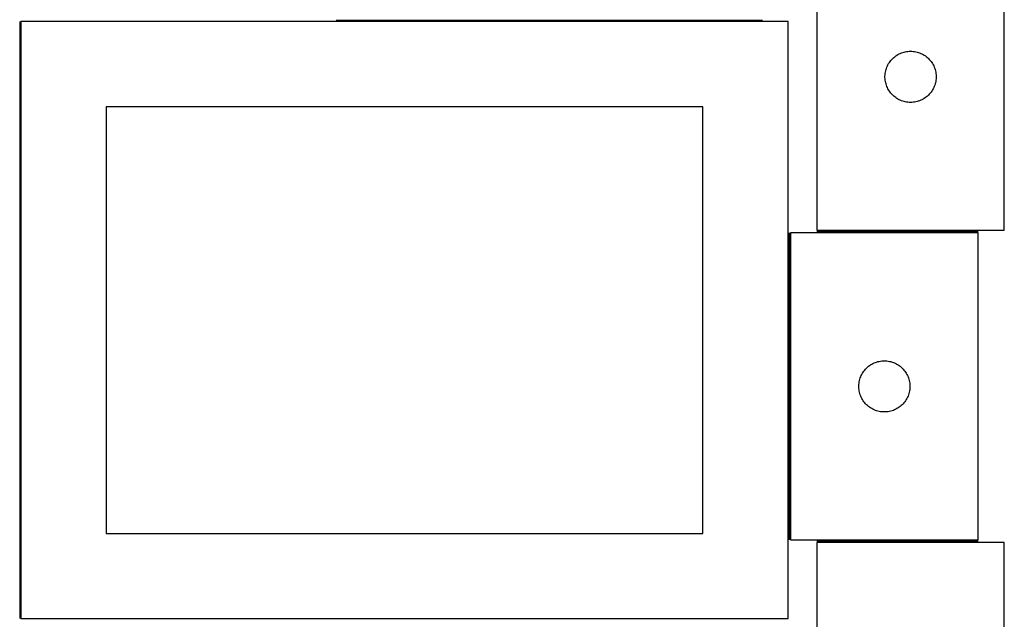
# Model space of a CAD drawing. Header units: millimetres. Extents: x 7 to 1490, y 7 to 2993.
# Tile 5 of 16: x 909 to 1486, y 1412 to 1764. Entities that reach past the tile are written whole.
import ezdxf

# ---------------------------------------------------------------- set-up
doc = ezdxf.new("R2010")
doc.units = ezdxf.units.MM
doc.layers.add('COMMON', color=5, linetype='CONTINUOUS', true_color=0x0000ff)
doc.layers.add('CUT', color=7, linetype='CONTINUOUS', true_color=0x000000)

msp = doc.modelspace()

# ---------------------------------------------------------------- linework, layer by layer
at = {"layer": 'COMMON'}
for p, q in [((908.824235, 1762.623914), (908.824235, 1412.623914)), ((1344.531692, 1763.373915), (1094.531692, 1763.373915)), ((1360.324236, 1638.775539), (1360.324236, 1458.775539)), ((1471.074237, 1639.52554), (1376.44099, 1639.52554)), ((1376.44099, 1458.025538), (1471.074237, 1458.025538))]:
    msp.add_line(p, q, dxfattribs=at)
at = {"layer": 'CUT'}
for p, q in [((1376.44099, 1820.27554), (1376.44099, 1640.27554)), ((1486.44099, 1640.27554), (1486.44099, 1820.27554)), ((1359.574236, 1762.623914), (909.574236, 1762.623914)), ((909.574236, 1762.623914), (909.574236, 1412.623914)), ((1359.574236, 1412.623914), (1359.574236, 1762.623914)), ((1426.149709, 1744.311292), (1426.879267, 1744.565071)), ((1426.879267, 1744.565071), (1427.620923, 1744.780956)), ((1427.620923, 1744.780956), (1428.372709, 1744.958375)), ((1428.372709, 1744.958375), (1429.132631, 1745.096858)), ((1429.132631, 1745.096858), (1429.898675, 1745.196038)), ((1429.898675, 1745.196038), (1430.668808, 1745.255651)), ((1430.668808, 1745.255651), (1431.44099, 1745.27554)), ((1431.44099, 1745.27554), (1432.213171, 1745.255651)), ((1432.213171, 1745.255651), (1432.983305, 1745.196038)), ((1432.983305, 1745.196038), (1433.749348, 1745.096858)), ((1433.749348, 1745.096858), (1434.509271, 1744.958375)), ((1434.509271, 1744.958375), (1435.261057, 1744.780956)), ((1435.261057, 1744.780956), (1436.002712, 1744.565071)), ((1436.002712, 1744.565071), (1436.732271, 1744.311292)), ((1418.58127, 1737.997432), (1418.995835, 1738.649196)), ((1418.995835, 1738.649196), (1419.443401, 1739.278754)), ((1419.443401, 1739.278754), (1419.922783, 1739.884437)), ((1419.922783, 1739.884437), (1420.432709, 1740.46464)), ((1420.432709, 1740.46464), (1420.971827, 1741.017823)), ((1420.971827, 1741.017823), (1421.538708, 1741.542519)), ((1421.538708, 1741.542519), (1422.131848, 1742.037337)), ((1422.131848, 1742.037337), (1422.749673, 1742.500965)), ((1422.749673, 1742.500965), (1423.390547, 1742.932173)), ((1423.390547, 1742.932173), (1424.052769, 1743.329818)), ((1424.052769, 1743.329818), (1424.734583, 1743.692846)), ((1424.734583, 1743.692846), (1425.434181, 1744.020293)), ((1425.434181, 1744.020293), (1426.149709, 1744.311292)), ((1436.732271, 1744.311292), (1437.447798, 1744.020293)), ((1437.447798, 1744.020293), (1438.147397, 1743.692846)), ((1438.147397, 1743.692846), (1438.829211, 1743.329818)), ((1438.829211, 1743.329818), (1439.491433, 1742.932173)), ((1439.491433, 1742.932173), (1440.132306, 1742.500965)), ((1440.132306, 1742.500965), (1440.750132, 1742.037337)), ((1440.750132, 1742.037337), (1441.343272, 1741.542519)), ((1441.343272, 1741.542519), (1441.910152, 1741.017823)), ((1441.910152, 1741.017823), (1442.44927, 1740.46464)), ((1442.44927, 1740.46464), (1442.959196, 1739.884437)), ((1442.959196, 1739.884437), (1443.438578, 1739.278754)), ((1443.438578, 1739.278754), (1443.886145, 1738.649196)), ((1443.886145, 1738.649196), (1444.300709, 1737.997432)), ((1416.56515, 1732.201515), (1416.684021, 1732.964751)), ((1416.684021, 1732.964751), (1416.842024, 1733.720856)), ((1416.842024, 1733.720856), (1417.038742, 1734.467824)), ((1417.038742, 1734.467824), (1417.273651, 1735.203676)), ((1417.273651, 1735.203676), (1417.54613, 1735.926458)), ((1417.54613, 1735.926458), (1417.855456, 1736.634256)), ((1417.855456, 1736.634256), (1418.200808, 1737.325191)), ((1418.200808, 1737.325191), (1418.58127, 1737.997432)), ((1444.300709, 1737.997432), (1444.681172, 1737.325191)), ((1444.681172, 1737.325191), (1445.026524, 1736.634256)), ((1445.026524, 1736.634256), (1445.335849, 1735.926458)), ((1445.335849, 1735.926458), (1445.608328, 1735.203676)), ((1445.608328, 1735.203676), (1445.843238, 1734.467824)), ((1445.843238, 1734.467824), (1446.039955, 1733.720856)), ((1446.039955, 1733.720856), (1446.197959, 1732.964751)), ((1446.197959, 1732.964751), (1446.31683, 1732.201515)), ((1416.445963, 1730.661759), (1416.485727, 1731.433172)), ((1416.445963, 1729.889321), (1416.445963, 1730.661759)), ((1416.485727, 1729.117908), (1416.445963, 1729.889321)), ((1416.485727, 1731.433172), (1416.56515, 1732.201515)), ((1416.56515, 1728.349564), (1416.485727, 1729.117908)), ((1416.684021, 1727.586328), (1416.56515, 1728.349564)), ((1416.842024, 1726.830224), (1416.684021, 1727.586328)), ((1446.197959, 1727.586328), (1446.039955, 1726.830224)), ((1446.31683, 1728.349564), (1446.197959, 1727.586328)), ((1446.31683, 1732.201515), (1446.396253, 1731.433172)), ((1446.396253, 1729.117908), (1446.31683, 1728.349564)), ((1446.396253, 1731.433172), (1446.436017, 1730.661759)), ((1446.436017, 1729.889321), (1446.396253, 1729.117908)), ((1446.436017, 1730.661759), (1446.436017, 1729.889321)), ((1417.038742, 1726.083255), (1416.842024, 1726.830224)), ((1417.273651, 1725.347404), (1417.038742, 1726.083255)), ((1417.54613, 1724.624621), (1417.273651, 1725.347404)), ((1417.855456, 1723.916824), (1417.54613, 1724.624621)), ((1418.200808, 1723.225889), (1417.855456, 1723.916824)), ((1418.58127, 1722.553648), (1418.200808, 1723.225889)), ((1418.995835, 1721.901884), (1418.58127, 1722.553648)), ((1419.443401, 1721.272326), (1418.995835, 1721.901884)), ((1443.886145, 1721.901884), (1443.438578, 1721.272326)), ((1444.300709, 1722.553648), (1443.886145, 1721.901884)), ((1444.681172, 1723.225889), (1444.300709, 1722.553648)), ((1445.026524, 1723.916824), (1444.681172, 1723.225889)), ((1445.335849, 1724.624621), (1445.026524, 1723.916824)), ((1445.608328, 1725.347404), (1445.335849, 1724.624621)), ((1445.843238, 1726.083255), (1445.608328, 1725.347404)), ((1446.039955, 1726.830224), (1445.843238, 1726.083255)), ((1419.922783, 1720.666642), (1419.443401, 1721.272326)), ((1420.432709, 1720.08644), (1419.922783, 1720.666642)), ((1420.971827, 1719.533257), (1420.432709, 1720.08644)), ((1421.538708, 1719.008561), (1420.971827, 1719.533257)), ((1422.131848, 1718.513743), (1421.538708, 1719.008561)), ((1422.749673, 1718.050115), (1422.131848, 1718.513743)), ((1423.390547, 1717.618906), (1422.749673, 1718.050115)), ((1424.052769, 1717.221261), (1423.390547, 1717.618906)), ((1424.734583, 1716.858234), (1424.052769, 1717.221261)), ((1425.434181, 1716.530786), (1424.734583, 1716.858234)), ((1426.149709, 1716.239788), (1425.434181, 1716.530786)), ((1426.879267, 1715.986009), (1426.149709, 1716.239788)), ((1427.620923, 1715.770124), (1426.879267, 1715.986009)), ((1428.372709, 1715.592705), (1427.620923, 1715.770124)), ((1429.132631, 1715.454221), (1428.372709, 1715.592705)), ((1434.509271, 1715.592705), (1433.749348, 1715.454221)), ((1435.261057, 1715.770124), (1434.509271, 1715.592705)), ((1436.002712, 1715.986009), (1435.261057, 1715.770124)), ((1436.732271, 1716.239788), (1436.002712, 1715.986009)), ((1437.447798, 1716.530786), (1436.732271, 1716.239788)), ((1438.147397, 1716.858234), (1437.447798, 1716.530786)), ((1438.829211, 1717.221261), (1438.147397, 1716.858234)), ((1439.491433, 1717.618906), (1438.829211, 1717.221261)), ((1440.132306, 1718.050115), (1439.491433, 1717.618906)), ((1440.750132, 1718.513743), (1440.132306, 1718.050115)), ((1441.343272, 1719.008561), (1440.750132, 1718.513743)), ((1441.910152, 1719.533257), (1441.343272, 1719.008561)), ((1442.44927, 1720.08644), (1441.910152, 1719.533257)), ((1442.959196, 1720.666642), (1442.44927, 1720.08644)), ((1443.438578, 1721.272326), (1442.959196, 1720.666642)), ((1309.574236, 1712.623914), (959.574236, 1712.623914)), ((959.574236, 1712.623914), (959.574236, 1462.623914)), ((1309.574236, 1462.623914), (1309.574236, 1712.623914)), ((1429.898675, 1715.355042), (1429.132631, 1715.454221)), ((1430.668808, 1715.295428), (1429.898675, 1715.355042)), ((1431.44099, 1715.27554), (1430.668808, 1715.295428)), ((1432.213171, 1715.295428), (1431.44099, 1715.27554)), ((1432.983305, 1715.355042), (1432.213171, 1715.295428)), ((1433.749348, 1715.454221), (1432.983305, 1715.355042)), ((1361.074237, 1638.775539), (1361.074237, 1458.775539)), ((1471.074237, 1638.775539), (1361.074237, 1638.775539)), ((1376.44099, 1640.27554), (1486.44099, 1640.27554)), ((1471.074237, 1458.775539), (1471.074237, 1638.775539)), ((1405.605074, 1559.517822), (1406.171955, 1560.042518)), ((1406.171955, 1560.042518), (1406.765094, 1560.537336)), ((1406.765094, 1560.537336), (1407.38292, 1561.000964)), ((1407.38292, 1561.000964), (1408.023794, 1561.432172)), ((1408.023794, 1561.432172), (1408.686016, 1561.829817)), ((1408.686016, 1561.829817), (1409.36783, 1562.192845)), ((1409.36783, 1562.192845), (1410.067428, 1562.520292)), ((1410.067428, 1562.520292), (1410.782955, 1562.811291)), ((1410.782955, 1562.811291), (1411.512514, 1563.06507)), ((1411.512514, 1563.06507), (1412.25417, 1563.280955)), ((1412.25417, 1563.280955), (1413.005956, 1563.458374)), ((1413.005956, 1563.458374), (1413.765878, 1563.596857)), ((1413.765878, 1563.596857), (1414.531922, 1563.696037)), ((1414.531922, 1563.696037), (1415.302055, 1563.75565)), ((1415.302055, 1563.75565), (1416.074237, 1563.775539)), ((1416.074237, 1563.775539), (1416.846418, 1563.75565)), ((1416.846418, 1563.75565), (1417.616552, 1563.696037)), ((1417.616552, 1563.696037), (1418.382595, 1563.596857)), ((1418.382595, 1563.596857), (1419.142518, 1563.458374)), ((1419.142518, 1563.458374), (1419.894303, 1563.280955)), ((1419.894303, 1563.280955), (1420.635959, 1563.06507)), ((1420.635959, 1563.06507), (1421.365518, 1562.811291)), ((1421.365518, 1562.811291), (1422.081045, 1562.520292)), ((1422.081045, 1562.520292), (1422.780644, 1562.192845)), ((1422.780644, 1562.192845), (1423.462458, 1561.829817)), ((1423.462458, 1561.829817), (1424.12468, 1561.432172)), ((1424.12468, 1561.432172), (1424.765553, 1561.000964)), ((1424.765553, 1561.000964), (1425.383379, 1560.537336)), ((1425.383379, 1560.537336), (1425.976518, 1560.042518)), ((1425.976518, 1560.042518), (1426.543399, 1559.517822)), ((1401.906898, 1553.703675), (1402.179377, 1554.426457)), ((1402.179377, 1554.426457), (1402.488703, 1555.134255)), ((1402.488703, 1555.134255), (1402.834055, 1555.82519)), ((1402.834055, 1555.82519), (1403.214517, 1556.497431)), ((1403.214517, 1556.497431), (1403.629081, 1557.149195)), ((1403.629081, 1557.149195), (1404.076648, 1557.778753)), ((1404.076648, 1557.778753), (1404.55603, 1558.384436)), ((1404.55603, 1558.384436), (1405.065956, 1558.964639)), ((1405.065956, 1558.964639), (1405.605074, 1559.517822)), ((1426.543399, 1559.517822), (1427.082517, 1558.964639)), ((1427.082517, 1558.964639), (1427.592443, 1558.384436)), ((1427.592443, 1558.384436), (1428.071825, 1557.778753)), ((1428.071825, 1557.778753), (1428.519392, 1557.149195)), ((1428.519392, 1557.149195), (1428.933956, 1556.497431)), ((1428.933956, 1556.497431), (1429.314419, 1555.82519)), ((1429.314419, 1555.82519), (1429.659771, 1555.134255)), ((1429.659771, 1555.134255), (1429.969096, 1554.426457)), ((1429.969096, 1554.426457), (1430.241575, 1553.703675)), ((1401.07921, 1549.161758), (1401.118974, 1549.933171)), ((1401.07921, 1548.38932), (1401.07921, 1549.161758)), ((1401.118974, 1547.617907), (1401.07921, 1548.38932)), ((1401.118974, 1549.933171), (1401.198397, 1550.701514)), ((1401.198397, 1550.701514), (1401.317267, 1551.46475)), ((1401.317267, 1551.46475), (1401.475271, 1552.220855)), ((1401.475271, 1552.220855), (1401.671989, 1552.967823)), ((1401.671989, 1552.967823), (1401.906898, 1553.703675)), ((1430.241575, 1553.703675), (1430.476485, 1552.967823)), ((1430.476485, 1552.967823), (1430.673202, 1552.220855)), ((1430.673202, 1552.220855), (1430.831206, 1551.46475)), ((1430.831206, 1551.46475), (1430.950077, 1550.701514)), ((1430.950077, 1550.701514), (1431.0295, 1549.933171)), ((1431.0295, 1549.933171), (1431.069264, 1549.161758)), ((1431.069264, 1548.38932), (1431.0295, 1547.617907)), ((1431.069264, 1549.161758), (1431.069264, 1548.38932)), ((1401.198397, 1546.849563), (1401.118974, 1547.617907)), ((1401.317267, 1546.086327), (1401.198397, 1546.849563)), ((1401.475271, 1545.330223), (1401.317267, 1546.086327)), ((1401.671989, 1544.583254), (1401.475271, 1545.330223)), ((1401.906898, 1543.847403), (1401.671989, 1544.583254)), ((1402.179377, 1543.12462), (1401.906898, 1543.847403)), ((1402.488703, 1542.416823), (1402.179377, 1543.12462)), ((1402.834055, 1541.725888), (1402.488703, 1542.416823)), ((1429.659771, 1542.416823), (1429.314419, 1541.725888)), ((1429.969096, 1543.12462), (1429.659771, 1542.416823)), ((1430.241575, 1543.847403), (1429.969096, 1543.12462)), ((1430.476485, 1544.583254), (1430.241575, 1543.847403)), ((1430.673202, 1545.330223), (1430.476485, 1544.583254)), ((1430.831206, 1546.086327), (1430.673202, 1545.330223)), ((1430.950077, 1546.849563), (1430.831206, 1546.086327)), ((1431.0295, 1547.617907), (1430.950077, 1546.849563)), ((1403.214517, 1541.053647), (1402.834055, 1541.725888)), ((1403.629081, 1540.401883), (1403.214517, 1541.053647)), ((1404.076648, 1539.772325), (1403.629081, 1540.401883)), ((1404.55603, 1539.166641), (1404.076648, 1539.772325)), ((1405.065956, 1538.586439), (1404.55603, 1539.166641)), ((1405.605074, 1538.033256), (1405.065956, 1538.586439)), ((1406.171955, 1537.50856), (1405.605074, 1538.033256)), ((1406.765094, 1537.013742), (1406.171955, 1537.50856)), ((1407.38292, 1536.550114), (1406.765094, 1537.013742)), ((1408.023794, 1536.118905), (1407.38292, 1536.550114)), ((1424.765553, 1536.550114), (1424.12468, 1536.118905)), ((1425.383379, 1537.013742), (1424.765553, 1536.550114)), ((1425.976518, 1537.50856), (1425.383379, 1537.013742)), ((1426.543399, 1538.033256), (1425.976518, 1537.50856)), ((1427.082517, 1538.586439), (1426.543399, 1538.033256)), ((1427.592443, 1539.166641), (1427.082517, 1538.586439)), ((1428.071825, 1539.772325), (1427.592443, 1539.166641)), ((1428.519392, 1540.401883), (1428.071825, 1539.772325)), ((1428.933956, 1541.053647), (1428.519392, 1540.401883)), ((1429.314419, 1541.725888), (1428.933956, 1541.053647)), ((1408.686016, 1535.72126), (1408.023794, 1536.118905)), ((1409.36783, 1535.358233), (1408.686016, 1535.72126)), ((1410.067428, 1535.030785), (1409.36783, 1535.358233)), ((1410.782955, 1534.739787), (1410.067428, 1535.030785)), ((1411.512514, 1534.486008), (1410.782955, 1534.739787)), ((1412.25417, 1534.270123), (1411.512514, 1534.486008)), ((1413.005956, 1534.092704), (1412.25417, 1534.270123)), ((1413.765878, 1533.95422), (1413.005956, 1534.092704)), ((1414.531922, 1533.855041), (1413.765878, 1533.95422)), ((1415.302055, 1533.795427), (1414.531922, 1533.855041)), ((1416.074237, 1533.775539), (1415.302055, 1533.795427)), ((1416.846418, 1533.795427), (1416.074237, 1533.775539)), ((1417.616552, 1533.855041), (1416.846418, 1533.795427)), ((1418.382595, 1533.95422), (1417.616552, 1533.855041)), ((1419.142518, 1534.092704), (1418.382595, 1533.95422)), ((1419.894303, 1534.270123), (1419.142518, 1534.092704)), ((1420.635959, 1534.486008), (1419.894303, 1534.270123)), ((1421.365518, 1534.739787), (1420.635959, 1534.486008)), ((1422.081045, 1535.030785), (1421.365518, 1534.739787)), ((1422.780644, 1535.358233), (1422.081045, 1535.030785)), ((1423.462458, 1535.72126), (1422.780644, 1535.358233)), ((1424.12468, 1536.118905), (1423.462458, 1535.72126)), ((959.574236, 1462.623914), (1309.574236, 1462.623914)), ((1361.074237, 1458.775539), (1471.074237, 1458.775539)), ((1486.44099, 1457.275538), (1376.44099, 1457.275538)), ((1376.44099, 1457.275538), (1376.44099, 1277.275538)), ((1486.44099, 1277.275538), (1486.44099, 1457.275538)), ((909.574236, 1412.623914), (1359.574236, 1412.623914))]:
    msp.add_line(p, q, dxfattribs=at)

doc.saveas('drawing.dxf')
